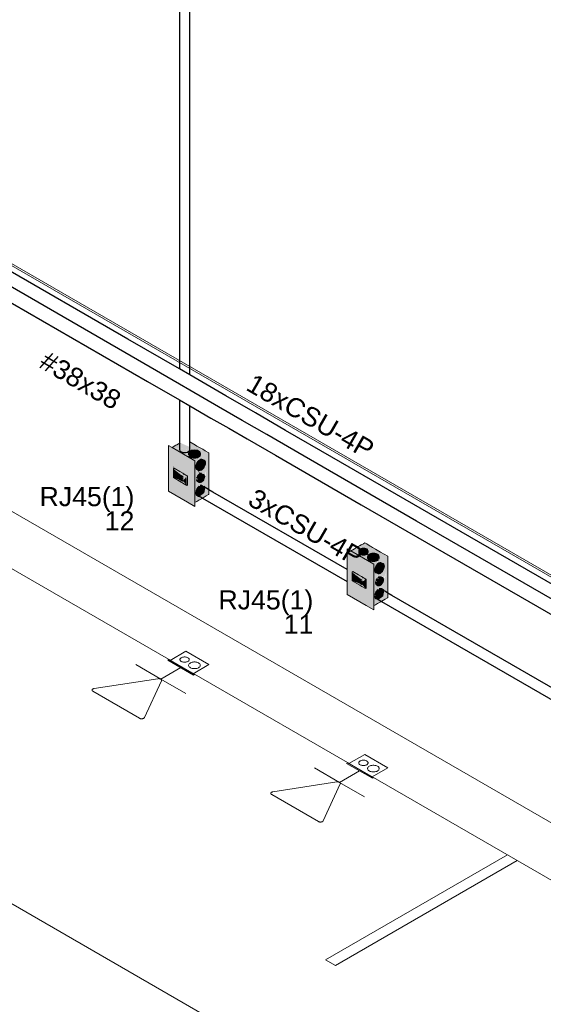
# Model space of a CAD drawing. Header units: millimetres. Extents: x 4476663 to 4477054, y -30323851 to -30323414.
# Tile 65 of 256: x 4476973.98 to 4476979.47, y -30323829.63 to -30323819.31. Entities that reach past the tile are written whole.
import ezdxf

# ---------------------------------------------------------------- set-up
doc = ezdxf.new("R2010")
doc.units = ezdxf.units.MM
doc.linetypes.add('NULL', pattern=[0])
for name, color, linetype, lineweight in [('CE-Caixa', 9, 'Continuous', 18), ('CE-Condutos (Baixa)', 6, 'Continuous', 25), ('CE-Condutos (Teto)', 1, 'Continuous', 25), ('CE-PT Dados', 7, 'Continuous', 5), ('CE-Textos conduto', 7, 'Continuous', 9), ('CE-Textos fios', 7, 'Continuous', 9), ('DI-Elementos externos em vista', 9, 'Continuous', 5), ('IFC-Caixa de passagem-Contorno', 44, 'Continuous', 5), ('IFC-Parede padrão-Contorno', 44, 'Continuous', 5), ('IFC-Parede-Contorno', 42, 'Continuous', 5), ('Textos', 7, 'Continuous', 9)]:
    doc.layers.add(name, color=color, linetype=linetype, lineweight=lineweight)
doc.styles.add('ARIAL', font='arial.ttf')

msp = doc.modelspace()

# ---------------------------------------------------------------- hatches: boundary and pattern name
at = {"layer": 'CE-Caixa', "linetype": 'Continuous'}
for points in [[(4476975.54, -30323824.253), (4476975.54, -30323823.801), (4476975.816, -30323823.934), (4476975.538, -30323823.774)], [(4476975.816, -30323824.414), (4476975.816, -30323823.934), (4476975.54, -30323823.801), (4476975.793, -30323823.947), (4476975.793, -30323824.399), (4476975.739, -30323824.197), (4476975.728, -30323824.191), (4476975.54, -30323824.253), (4476975.538, -30323823.774), (4476975.538, -30323824.254), (4476975.737, -30323824.369)], [(4476975.762, -30323823.736), (4476975.762, -30323823.79), (4476975.617, -30323823.772), (4476975.576, -30323823.796), (4476975.589, -30323823.803), (4476975.762, -30323823.812), (4476975.762, -30323823.814), (4476975.589, -30323823.804), (4476975.762, -30323823.815), (4476975.765, -30323823.816), (4476975.59, -30323823.804), (4476975.604, -30323823.812), (4476975.653, -30323823.818), (4476975.749, -30323823.825), (4476975.762, -30323823.817), (4476975.762, -30323823.822), (4476975.749, -30323823.825), (4476975.653, -30323823.818), (4476975.606, -30323823.813), (4476975.717, -30323823.877), (4476975.694, -30323823.887), (4476975.727, -30323823.883), (4476975.715, -30323823.899), (4476975.734, -30323823.887), (4476975.813, -30323823.933), (4476975.799, -30323823.947), (4476975.963, -30323823.852), (4476975.869, -30323823.842), (4476975.873, -30323823.859), (4476975.75, -30323823.868), (4476975.872, -30323823.854), (4476975.75, -30323823.856), (4476975.75, -30323823.851), (4476975.769, -30323823.831), (4476975.867, -30323823.84), (4476975.774, -30323823.829), (4476975.781, -30323823.825), (4476975.828, -30323823.819), (4476975.867, -30323823.842), (4476975.963, -30323823.852)], [(4476975.617, -30323823.772), (4476975.762, -30323823.79), (4476975.662, -30323823.746)], [(4476975.59, -30323824.009), (4476975.59, -30323823.987), (4476975.597, -30323824.013), (4476975.737, -30323824.094), (4476975.737, -30323824.188), (4476975.742, -30323824.208), (4476975.742, -30323824.08), (4476975.793, -30323823.947), (4476975.54, -30323823.801), (4476975.54, -30323824.253), (4476975.59, -30323824.043), (4476975.59, -30323824.009), (4476975.558, -30323823.991)], [(4476975.647, -30323823.807), (4476975.762, -30323823.814), (4476975.792, -30323823.813), (4476975.647, -30323823.806)], [(4476975.648, -30323823.808), (4476975.762, -30323823.816), (4476975.787, -30323823.817)], [(4476975.842, -30323823.825), (4476975.811, -30323823.821), (4476975.781, -30323823.825), (4476975.758, -30323823.838), (4476975.75, -30323823.856), (4476975.752, -30323823.882), (4476975.768, -30323823.898), (4476975.796, -30323823.907), (4476975.827, -30323823.907), (4476975.855, -30323823.898), (4476975.871, -30323823.882), (4476975.873, -30323823.856), (4476975.864, -30323823.838)], [(4476975.963, -30323824.018), (4476975.948, -30323824.058), (4476975.942, -30323824.082), (4476975.936, -30323824.092), (4476975.936, -30323824.102), (4476975.948, -30323824.058), (4476975.963, -30323824.018), (4476975.963, -30323823.852), (4476975.798, -30323823.947), (4476975.843, -30323824.038), (4476975.861, -30323824.072), (4476975.896, -30323824.148), (4476975.902, -30323824.142), (4476975.864, -30323824.071), (4476975.885, -30323824.065), (4476975.856, -30323824.056), (4476975.849, -30323824.042), (4476975.885, -30323824.063), (4476975.864, -30323824.071), (4476975.902, -30323824.142), (4476975.903, -30323824.073), (4476975.912, -30323824.079), (4476975.904, -30323824.054), (4476975.866, -30323823.977), (4476975.9, -30323823.952), (4476975.905, -30323823.993), (4476975.866, -30323823.977), (4476975.904, -30323824.054), (4476975.91, -30323824.072), (4476975.903, -30323824.073), (4476975.902, -30323824.142), (4476975.918, -30323824.095), (4476975.928, -30323824.003), (4476975.924, -30323824.077), (4476975.936, -30323824.04), (4476975.92, -30323824.114), (4476975.896, -30323824.148), (4476975.963, -30323824.286)], [(4476975.59, -30323824.041), (4476975.597, -30323824.013), (4476975.59, -30323823.987)], [(4476975.793, -30323824.399), (4476975.793, -30323823.947), (4476975.742, -30323824.08), (4476975.742, -30323824.208)], [(4476975.897, -30323824.186), (4476975.867, -30323824.088), (4476975.798, -30323823.947), (4476975.803, -30323824.099), (4476975.809, -30323824.148), (4476975.853, -30323824.178), (4476975.862, -30323824.192), (4476975.869, -30323824.19), (4476975.809, -30323824.148), (4476975.815, -30323824.197), (4476975.798, -30323824.198), (4476975.815, -30323824.234), (4476975.815, -30323824.247), (4476975.798, -30323824.265), (4476975.798, -30323824.381), (4476975.815, -30323824.353), (4476975.813, -30323824.373), (4476975.934, -30323824.303), (4476975.828, -30323824.232), (4476975.862, -30323824.31), (4476975.828, -30323824.233), (4476975.828, -30323824.232), (4476975.934, -30323824.303), (4476975.963, -30323824.286), (4476975.867, -30323824.088), (4476975.896, -30323824.183), (4476975.916, -30323824.198)], [(4476975.895, -30323824.024), (4476975.914, -30323824), (4476975.925, -30323823.971), (4476975.925, -30323823.945), (4476975.914, -30323823.929), (4476975.889, -30323823.918), (4476975.868, -30323823.923), (4476975.846, -30323823.943), (4476975.83, -30323823.97), (4476975.824, -30323823.998), (4476975.83, -30323824.02), (4476975.853, -30323824.036), (4476975.872, -30323824.037)], [(4476975.54, -30323824.253), (4476975.728, -30323824.191), (4476975.59, -30323824.111), (4476975.59, -30323824.043)], [(4476975.59, -30323824.017), (4476975.615, -30323824.024), (4476975.597, -30323824.013)], [(4476975.59, -30323824.017), (4476975.593, -30323824.021), (4476975.69, -30323824.099), (4476975.69, -30323824.145), (4476975.727, -30323824.101), (4476975.73, -30323824.192), (4476975.737, -30323824.188), (4476975.737, -30323824.094), (4476975.615, -30323824.024)], [(4476975.626, -30323824.11), (4476975.626, -30323824.06), (4476975.59, -30323824.017), (4476975.59, -30323824.111)], [(4476975.593, -30323824.021), (4476975.63, -30323824.064), (4476975.69, -30323824.099)], [(4476975.647, -30323824.074), (4476975.633, -30323824.078), (4476975.674, -30323824.102), (4476975.677, -30323824.109), (4476975.69, -30323824.099), (4476975.633, -30323824.066), (4476975.626, -30323824.066), (4476975.633, -30323824.093)], [(4476975.633, -30323824.108), (4476975.659, -30323824.093), (4476975.641, -30323824.082), (4476975.633, -30323824.093), (4476975.626, -30323824.066), (4476975.626, -30323824.112), (4476975.687, -30323824.147), (4476975.674, -30323824.132)], [(4476975.633, -30323824.108), (4476975.674, -30323824.104), (4476975.659, -30323824.093)], [(4476975.687, -30323824.147), (4476975.69, -30323824.145), (4476975.69, -30323824.102), (4476975.68, -30323824.116)], [(4476975.709, -30323824.088), (4476975.69, -30323824.069), (4476975.69, -30323824.077)], [(4476975.727, -30323824.101), (4476975.69, -30323824.145), (4476975.73, -30323824.192)], [(4476975.908, -30323824.133), (4476975.917, -30323824.11), (4476975.917, -30323824.089), (4476975.908, -30323824.076), (4476975.885, -30323824.065), (4476975.876, -30323824.066), (4476975.859, -30323824.076), (4476975.843, -30323824.095), (4476975.834, -30323824.118), (4476975.85, -30323824.127), (4476975.833, -30323824.129), (4476975.838, -30323824.147), (4476975.859, -30323824.161), (4476975.874, -30323824.162), (4476975.892, -30323824.152)], [(4476975.856, -30323824.056), (4476975.885, -30323824.063), (4476975.849, -30323824.042)], [(4476975.623, -30323824.11), (4476975.59, -30323824.111), (4476975.673, -30323824.139)], [(4476975.68, -30323824.147), (4476975.673, -30323824.139), (4476975.59, -30323824.111), (4476975.73, -30323824.192), (4476975.697, -30323824.153)], [(4476975.674, -30323824.104), (4476975.633, -30323824.108), (4476975.667, -30323824.128), (4476975.68, -30323824.121)], [(4476975.674, -30323824.132), (4476975.687, -30323824.147), (4476975.68, -30323824.124)], [(4476975.68, -30323824.143), (4476975.697, -30323824.153), (4476975.69, -30323824.145)], [(4476975.737, -30323824.188), (4476975.728, -30323824.191), (4476975.739, -30323824.197)], [(4476975.862, -30323824.31), (4476975.914, -30323824.272), (4476975.925, -30323824.217), (4476975.914, -30323824.201), (4476975.889, -30323824.19), (4476975.888, -30323824.193), (4476975.859, -30323824.201), (4476975.837, -30323824.228), (4476975.826, -30323824.257), (4476975.826, -30323824.27), (4476975.832, -30323824.286), (4476975.826, -30323824.282), (4476975.837, -30323824.298)], [(4476977.43, -30323824.889), (4476977.66, -30323824.915), (4476977.657, -30323824.911), (4476977.69, -30323824.914), (4476977.697, -30323824.919), (4476977.837, -30323824.934), (4476977.637, -30323824.866), (4476977.636, -30323824.867), (4476977.551, -30323824.856), (4476977.63, -30323824.877), (4476977.63, -30323824.88), (4476977.536, -30323824.868), (4476977.547, -30323824.858), (4476977.61, -30323824.855), (4476977.557, -30323824.853), (4476977.56, -30323824.848), (4476977.606, -30323824.853), (4476977.597, -30323824.843), (4476977.62, -30323824.86), (4476977.837, -30323824.934), (4476977.594, -30323824.794)], [(4476977.414, -30323825.076), (4476977.414, -30323824.883), (4476977.689, -30323825.016), (4476977.412, -30323824.856)], [(4476977.412, -30323825.336), (4476977.689, -30323825.496), (4476977.689, -30323825.016), (4476977.414, -30323824.883), (4476977.667, -30323825.029), (4476977.667, -30323825.481), (4476977.613, -30323825.279), (4476977.602, -30323825.272), (4476977.414, -30323825.335), (4476977.464, -30323825.124), (4476977.464, -30323825.104), (4476977.47, -30323825.095), (4476977.61, -30323825.176), (4476977.61, -30323825.269), (4476977.667, -30323825.481), (4476977.667, -30323825.029), (4476977.414, -30323824.883), (4476977.414, -30323825.062), (4476977.412, -30323824.856)], [(4476977.433, -30323824.89), (4476977.527, -30323824.927), (4476977.532, -30323824.927), (4476977.544, -30323824.947), (4476977.56, -30323824.94), (4476977.592, -30323824.983), (4476977.672, -30323825.029), (4476977.73, -30323824.996), (4476977.718, -30323824.958), (4476977.667, -30323824.968), (4476977.627, -30323824.95), (4476977.639, -30323824.939), (4476977.718, -30323824.958), (4476977.73, -30323824.996), (4476977.837, -30323824.934)], [(4476977.568, -30323824.851), (4476977.557, -30323824.853), (4476977.539, -30323824.864), (4476977.532, -30323824.878), (4476977.534, -30323824.902), (4476977.547, -30323824.915), (4476977.568, -30323824.922), (4476977.594, -30323824.922), (4476977.616, -30323824.915), (4476977.628, -30323824.902), (4476977.628, -30323824.871), (4476977.616, -30323824.858), (4476977.594, -30323824.851)], [(4476977.716, -30323824.907), (4476977.701, -30323824.904), (4476977.669, -30323824.904), (4476977.642, -30323824.913), (4476977.626, -30323824.929), (4476977.624, -30323824.955), (4476977.632, -30323824.972), (4476977.654, -30323824.985), (4476977.685, -30323824.99), (4476977.716, -30323824.985), (4476977.738, -30323824.972), (4476977.738, -30323824.956), (4476977.744, -30323824.964), (4476977.746, -30323824.938), (4476977.738, -30323824.92)], [(4476977.837, -30323825.1), (4476977.822, -30323825.14), (4476977.816, -30323825.164), (4476977.81, -30323825.174), (4476977.81, -30323825.184), (4476977.822, -30323825.14), (4476977.837, -30323825.1), (4476977.837, -30323824.934), (4476977.672, -30323825.029), (4476977.716, -30323825.12), (4476977.735, -30323825.154), (4476977.77, -30323825.23), (4476977.775, -30323825.223), (4476977.738, -30323825.153), (4476977.759, -30323825.146), (4476977.774, -30323825.151), (4476977.777, -30323825.145), (4476977.74, -30323825.058), (4476977.774, -30323825.033), (4476977.779, -30323825.075), (4476977.74, -30323825.058), (4476977.774, -30323825.137), (4476977.786, -30323825.16), (4476977.759, -30323825.147), (4476977.738, -30323825.153), (4476977.776, -30323825.224), (4476977.787, -30323825.163), (4476977.792, -30323825.173), (4476977.797, -30323825.127), (4476977.798, -30323825.159), (4476977.82, -30323825.093), (4476977.814, -30323825.12), (4476977.807, -30323825.161), (4476977.79, -30323825.163), (4476977.788, -30323825.205), (4476977.77, -30323825.23), (4476977.837, -30323825.368)], [(4476977.719, -30323825.153), (4476977.677, -30323825.181), (4476977.689, -30323825.279), (4476977.672, -30323825.28), (4476977.689, -30323825.315), (4476977.689, -30323825.329), (4476977.672, -30323825.346), (4476977.672, -30323825.463), (4476977.689, -30323825.435), (4476977.687, -30323825.455), (4476977.837, -30323825.368), (4476977.672, -30323825.029), (4476977.677, -30323825.181), (4476977.719, -30323825.153), (4476977.764, -30323825.25), (4476977.771, -30323825.268)], [(4476977.768, -30323825.106), (4476977.788, -30323825.082), (4476977.799, -30323825.053), (4476977.799, -30323825.027), (4476977.788, -30323825.011), (4476977.763, -30323824.999), (4476977.741, -30323825.005), (4476977.72, -30323825.024), (4476977.704, -30323825.052), (4476977.698, -30323825.08), (4476977.704, -30323825.102), (4476977.727, -30323825.117), (4476977.746, -30323825.119)], [(4476977.602, -30323825.272), (4476977.464, -30323825.193), (4476977.464, -30323825.124), (4476977.414, -30323825.335)], [(4476977.464, -30323825.099), (4476977.489, -30323825.106), (4476977.47, -30323825.095)], [(4476977.464, -30323825.099), (4476977.472, -30323825.109), (4476977.564, -30323825.181), (4476977.564, -30323825.196), (4476977.606, -30323825.173), (4476977.489, -30323825.106)], [(4476977.5, -30323825.184), (4476977.5, -30323825.144), (4476977.472, -30323825.109), (4476977.464, -30323825.104)], [(4476977.5, -30323825.192), (4476977.5, -30323825.184), (4476977.464, -30323825.104), (4476977.464, -30323825.193)], [(4476977.472, -30323825.109), (4476977.503, -30323825.146), (4476977.564, -30323825.181)], [(4476977.497, -30323825.192), (4476977.464, -30323825.193), (4476977.547, -30323825.221)], [(4476977.553, -30323825.229), (4476977.547, -30323825.221), (4476977.464, -30323825.193), (4476977.604, -30323825.273), (4476977.571, -30323825.235)], [(4476977.52, -30323825.156), (4476977.507, -30323825.16), (4476977.548, -30323825.183), (4476977.551, -30323825.191), (4476977.564, -30323825.181), (4476977.507, -30323825.148), (4476977.5, -30323825.148), (4476977.507, -30323825.175)], [(4476977.507, -30323825.19), (4476977.533, -30323825.175), (4476977.514, -30323825.164), (4476977.507, -30323825.175), (4476977.5, -30323825.148), (4476977.5, -30323825.194), (4476977.56, -30323825.229), (4476977.548, -30323825.213)], [(4476977.507, -30323825.19), (4476977.548, -30323825.186), (4476977.533, -30323825.175)], [(4476977.548, -30323825.186), (4476977.507, -30323825.19), (4476977.541, -30323825.21), (4476977.551, -30323825.204)], [(4476977.548, -30323825.213), (4476977.56, -30323825.229), (4476977.553, -30323825.206)], [(4476977.56, -30323825.229), (4476977.564, -30323825.227), (4476977.564, -30323825.184), (4476977.553, -30323825.198)], [(4476977.553, -30323825.225), (4476977.571, -30323825.235), (4476977.564, -30323825.227)], [(4476977.564, -30323825.162), (4476977.58, -30323825.171), (4476977.567, -30323825.16)], [(4476977.564, -30323825.2), (4476977.564, -30323825.227), (4476977.601, -30323825.183), (4476977.604, -30323825.273), (4476977.61, -30323825.269), (4476977.61, -30323825.176)], [(4476977.601, -30323825.183), (4476977.564, -30323825.227), (4476977.604, -30323825.273)], [(4476977.782, -30323825.214), (4476977.791, -30323825.191), (4476977.791, -30323825.171), (4476977.782, -30323825.158), (4476977.75, -30323825.147), (4476977.732, -30323825.158), (4476977.748, -30323825.167), (4476977.724, -30323825.166), (4476977.711, -30323825.188), (4476977.727, -30323825.198), (4476977.708, -30323825.2), (4476977.707, -30323825.211), (4476977.711, -30323825.228), (4476977.733, -30323825.243), (4476977.748, -30323825.244), (4476977.766, -30323825.234)], [(4476977.61, -30323825.269), (4476977.602, -30323825.272), (4476977.613, -30323825.279)], [(4476977.735, -30323825.392), (4476977.788, -30323825.354), (4476977.799, -30323825.299), (4476977.795, -30323825.29), (4476977.772, -30323825.274), (4476977.761, -30323825.275), (4476977.733, -30323825.283), (4476977.711, -30323825.309), (4476977.699, -30323825.338), (4476977.715, -30323825.347), (4476977.699, -30323825.352), (4476977.706, -30323825.368), (4476977.699, -30323825.364), (4476977.711, -30323825.38)]]:
    msp.add_hatch(color=163, dxfattribs=at).paths.add_polyline_path(points)

# ---------------------------------------------------------------- linework, layer by layer
at = {"layer": 'CE-Caixa'}
for p, q in [((4476975.576, -30323823.796), (4476975.538, -30323823.774)), ((4476975.538, -30323823.774), (4476975.538, -30323824.254)), ((4476975.617, -30323823.772), (4476975.576, -30323823.796)), ((4476975.628, -30323823.766), (4476975.617, -30323823.772)), ((4476975.662, -30323823.746), (4476975.628, -30323823.766)), ((4476975.803, -30323823.76), (4476975.762, -30323823.736)), ((4476975.812, -30323823.765), (4476975.803, -30323823.76)), ((4476975.837, -30323823.78), (4476975.812, -30323823.765)), ((4476975.857, -30323823.792), (4476975.837, -30323823.78)), ((4476975.858, -30323823.792), (4476975.857, -30323823.792)), ((4476975.877, -30323823.803), (4476975.858, -30323823.792)), ((4476975.816, -30323823.934), (4476975.576, -30323823.796)), ((4476975.752, -30323823.847), (4476975.75, -30323823.856)), ((4476975.75, -30323823.856), (4476975.75, -30323823.873)), ((4476975.758, -30323823.838), (4476975.752, -30323823.847)), ((4476975.752, -30323823.882), (4476975.758, -30323823.891)), ((4476975.768, -30323823.831), (4476975.758, -30323823.838)), ((4476975.758, -30323823.891), (4476975.768, -30323823.898)), ((4476975.781, -30323823.825), (4476975.768, -30323823.831)), ((4476975.796, -30323823.822), (4476975.781, -30323823.825)), ((4476975.811, -30323823.821), (4476975.796, -30323823.822)), ((4476975.827, -30323823.822), (4476975.811, -30323823.821)), ((4476975.842, -30323823.825), (4476975.827, -30323823.822)), ((4476975.855, -30323823.831), (4476975.842, -30323823.825)), ((4476975.864, -30323823.838), (4476975.855, -30323823.831)), ((4476975.855, -30323823.898), (4476975.864, -30323823.891)), ((4476975.871, -30323823.847), (4476975.864, -30323823.838)), ((4476975.864, -30323823.891), (4476975.871, -30323823.882)), ((4476975.873, -30323823.856), (4476975.871, -30323823.847)), ((4476975.871, -30323823.882), (4476975.873, -30323823.873)), ((4476975.873, -30323823.873), (4476975.873, -30323823.856)), ((4476975.897, -30323823.814), (4476975.877, -30323823.803)), ((4476975.923, -30323823.829), (4476975.897, -30323823.814)), ((4476975.963, -30323823.852), (4476975.923, -30323823.829)), ((4476975.963, -30323823.954), (4476975.963, -30323823.852)), ((4476975.768, -30323823.898), (4476975.781, -30323823.904)), ((4476975.781, -30323823.904), (4476975.796, -30323823.907)), ((4476975.796, -30323823.907), (4476975.811, -30323823.908)), ((4476975.811, -30323823.908), (4476975.827, -30323823.907)), ((4476975.816, -30323824.371), (4476975.816, -30323823.934)), ((4476975.826, -30323823.985), (4476975.824, -30323823.998)), ((4476975.824, -30323823.998), (4476975.826, -30323824.01)), ((4476975.83, -30323823.97), (4476975.826, -30323823.985)), ((4476975.827, -30323823.907), (4476975.842, -30323823.904)), ((4476975.837, -30323823.956), (4476975.83, -30323823.97)), ((4476975.846, -30323823.943), (4476975.837, -30323823.956)), ((4476975.842, -30323823.904), (4476975.855, -30323823.898)), ((4476975.856, -30323823.931), (4476975.846, -30323823.943)), ((4476975.868, -30323823.923), (4476975.856, -30323823.931)), ((4476975.879, -30323823.919), (4476975.868, -30323823.923)), ((4476975.889, -30323823.918), (4476975.879, -30323823.919)), ((4476975.898, -30323823.92), (4476975.889, -30323823.918)), ((4476975.914, -30323823.929), (4476975.898, -30323823.92)), ((4476975.905, -30323824.013), (4476975.914, -30323824)), ((4476975.921, -30323823.936), (4476975.914, -30323823.929)), ((4476975.914, -30323824), (4476975.921, -30323823.986)), ((4476975.925, -30323823.945), (4476975.921, -30323823.936)), ((4476975.921, -30323823.986), (4476975.925, -30323823.971)), ((4476975.927, -30323823.958), (4476975.925, -30323823.945)), ((4476975.925, -30323823.971), (4476975.927, -30323823.958)), ((4476975.963, -30323824.018), (4476975.963, -30323823.954)), ((4476975.597, -30323824.013), (4476975.59, -30323824.017)), ((4476975.59, -30323824.017), (4476975.59, -30323824.041)), ((4476975.59, -30323824.041), (4476975.59, -30323824.111)), ((4476975.597, -30323824.013), (4476975.657, -30323824.048)), ((4476975.63, -30323824.064), (4476975.626, -30323824.066)), ((4476975.626, -30323824.066), (4476975.626, -30323824.074)), ((4476975.626, -30323824.074), (4476975.626, -30323824.112)), ((4476975.63, -30323824.064), (4476975.69, -30323824.099)), ((4476975.633, -30323824.078), (4476975.674, -30323824.102)), ((4476975.657, -30323824.048), (4476975.688, -30323824.066)), ((4476975.674, -30323824.102), (4476975.674, -30323824.109)), ((4476975.688, -30323824.066), (4476975.731, -30323824.091)), ((4476975.69, -30323824.099), (4476975.69, -30323824.115)), ((4476975.731, -30323824.091), (4476975.734, -30323824.093)), ((4476975.734, -30323824.093), (4476975.737, -30323824.094)), ((4476975.737, -30323824.094), (4476975.737, -30323824.118)), ((4476975.826, -30323824.01), (4476975.83, -30323824.02)), ((4476975.83, -30323824.02), (4476975.837, -30323824.026)), ((4476975.837, -30323824.026), (4476975.853, -30323824.036)), ((4476975.843, -30323824.095), (4476975.838, -30323824.107)), ((4476975.85, -30323824.085), (4476975.843, -30323824.095)), ((4476975.859, -30323824.076), (4476975.85, -30323824.085)), ((4476975.853, -30323824.036), (4476975.862, -30323824.038)), ((4476975.868, -30323824.069), (4476975.859, -30323824.076)), ((4476975.862, -30323824.038), (4476975.872, -30323824.037)), ((4476975.876, -30323824.066), (4476975.868, -30323824.069)), ((4476975.872, -30323824.037), (4476975.883, -30323824.033)), ((4476975.885, -30323824.065), (4476975.876, -30323824.066)), ((4476975.883, -30323824.033), (4476975.895, -30323824.024)), ((4476975.895, -30323824.024), (4476975.905, -30323824.013)), ((4476975.913, -30323824.081), (4476975.908, -30323824.076)), ((4476975.917, -30323824.089), (4476975.913, -30323824.081)), ((4476975.918, -30323824.099), (4476975.917, -30323824.089)), ((4476975.917, -30323824.11), (4476975.918, -30323824.099)), ((4476975.963, -30323824.029), (4476975.963, -30323824.018)), ((4476975.963, -30323824.052), (4476975.963, -30323824.029)), ((4476975.963, -30323824.057), (4476975.963, -30323824.052)), ((4476975.963, -30323824.078), (4476975.963, -30323824.057)), ((4476975.963, -30323824.089), (4476975.963, -30323824.078)), ((4476975.963, -30323824.108), (4476975.963, -30323824.089)), ((4476975.59, -30323824.111), (4476975.67, -30323824.157)), ((4476975.626, -30323824.112), (4476975.68, -30323824.143)), ((4476975.67, -30323824.157), (4476975.68, -30323824.163)), ((4476975.674, -30323824.109), (4476975.677, -30323824.111)), ((4476975.677, -30323824.122), (4476975.674, -30323824.124)), ((4476975.674, -30323824.124), (4476975.674, -30323824.132)), ((4476975.677, -30323824.111), (4476975.677, -30323824.114)), ((4476975.677, -30323824.114), (4476975.68, -30323824.116)), ((4476975.68, -30323824.121), (4476975.677, -30323824.122)), ((4476975.68, -30323824.121), (4476975.677, -30323824.122)), ((4476975.677, -30323824.122), (4476975.677, -30323824.126)), ((4476975.68, -30323824.116), (4476975.68, -30323824.12)), ((4476975.68, -30323824.12), (4476975.68, -30323824.121)), ((4476975.68, -30323824.121), (4476975.68, -30323824.124)), ((4476975.68, -30323824.143), (4476975.687, -30323824.147)), ((4476975.68, -30323824.163), (4476975.69, -30323824.169)), ((4476975.687, -30323824.147), (4476975.69, -30323824.145)), ((4476975.69, -30323824.115), (4476975.69, -30323824.118)), ((4476975.69, -30323824.115), (4476975.69, -30323824.115)), ((4476975.69, -30323824.118), (4476975.69, -30323824.122)), ((4476975.69, -30323824.122), (4476975.69, -30323824.145)), ((4476975.69, -30323824.169), (4476975.73, -30323824.192)), ((4476975.73, -30323824.192), (4476975.737, -30323824.188)), ((4476975.737, -30323824.118), (4476975.737, -30323824.188)), ((4476975.833, -30323824.129), (4476975.834, -30323824.139)), ((4476975.838, -30323824.107), (4476975.834, -30323824.118)), ((4476975.834, -30323824.139), (4476975.838, -30323824.147)), ((4476975.838, -30323824.147), (4476975.843, -30323824.152)), ((4476975.843, -30323824.152), (4476975.859, -30323824.161)), ((4476975.856, -30323824.203), (4476975.846, -30323824.215)), ((4476975.859, -30323824.201), (4476975.856, -30323824.203)), ((4476975.859, -30323824.161), (4476975.866, -30323824.163)), ((4476975.866, -30323824.163), (4476975.874, -30323824.162)), ((4476975.874, -30323824.162), (4476975.883, -30323824.159)), ((4476975.889, -30323824.19), (4476975.879, -30323824.191)), ((4476975.883, -30323824.159), (4476975.892, -30323824.152)), ((4476975.892, -30323824.152), (4476975.901, -30323824.143)), ((4476975.901, -30323824.143), (4476975.908, -30323824.133)), ((4476975.908, -30323824.133), (4476975.913, -30323824.121)), ((4476975.913, -30323824.121), (4476975.917, -30323824.11)), ((4476975.921, -30323824.208), (4476975.914, -30323824.201)), ((4476975.963, -30323824.127), (4476975.963, -30323824.108)), ((4476975.963, -30323824.191), (4476975.963, -30323824.127)), ((4476975.963, -30323824.286), (4476975.963, -30323824.191)), ((4476975.538, -30323824.254), (4476975.737, -30323824.369)), ((4476975.83, -30323824.242), (4476975.826, -30323824.257)), ((4476975.826, -30323824.282), (4476975.83, -30323824.292)), ((4476975.837, -30323824.228), (4476975.83, -30323824.242)), ((4476975.83, -30323824.292), (4476975.837, -30323824.298)), ((4476975.846, -30323824.215), (4476975.837, -30323824.228)), ((4476975.837, -30323824.298), (4476975.853, -30323824.308)), ((4476975.853, -30323824.308), (4476975.862, -30323824.31)), ((4476975.862, -30323824.31), (4476975.869, -30323824.31)), ((4476975.901, -30323824.322), (4476975.934, -30323824.303)), ((4476975.924, -30323824.216), (4476975.921, -30323824.208)), ((4476975.934, -30323824.303), (4476975.958, -30323824.289)), ((4476975.958, -30323824.289), (4476975.963, -30323824.286)), ((4476975.737, -30323824.369), (4476975.816, -30323824.414)), ((4476975.813, -30323824.373), (4476975.835, -30323824.36)), ((4476975.816, -30323824.414), (4476975.816, -30323824.371)), ((4476975.835, -30323824.36), (4476975.856, -30323824.348)), ((4476975.856, -30323824.348), (4476975.877, -30323824.336)), ((4476975.877, -30323824.336), (4476975.89, -30323824.329)), ((4476975.89, -30323824.329), (4476975.901, -30323824.322)), ((4476977.541, -30323824.825), (4476977.525, -30323824.834)), ((4476977.559, -30323824.815), (4476977.541, -30323824.825)), ((4476977.58, -30323824.803), (4476977.559, -30323824.815)), ((4476977.585, -30323824.8), (4476977.58, -30323824.803)), ((4476977.594, -30323824.794), (4476977.585, -30323824.8)), ((4476977.615, -30323824.806), (4476977.594, -30323824.794)), ((4476977.63, -30323824.815), (4476977.615, -30323824.806)), ((4476977.636, -30323824.818), (4476977.63, -30323824.815)), ((4476977.646, -30323824.824), (4476977.636, -30323824.818)), ((4476977.656, -30323824.83), (4476977.646, -30323824.824)), ((4476977.45, -30323824.878), (4476977.412, -30323824.856)), ((4476977.412, -30323824.856), (4476977.412, -30323825.075)), ((4476977.446, -30323824.88), (4476977.43, -30323824.889)), ((4476977.486, -30323824.857), (4476977.446, -30323824.88)), ((4476977.689, -30323825.016), (4476977.45, -30323824.878)), ((4476977.508, -30323824.844), (4476977.486, -30323824.857)), ((4476977.525, -30323824.834), (4476977.508, -30323824.844)), ((4476977.534, -30323824.871), (4476977.532, -30323824.878)), ((4476977.532, -30323824.878), (4476977.532, -30323824.895)), ((4476977.532, -30323824.895), (4476977.534, -30323824.902)), ((4476977.539, -30323824.864), (4476977.534, -30323824.871)), ((4476977.534, -30323824.902), (4476977.539, -30323824.909)), ((4476977.547, -30323824.858), (4476977.539, -30323824.864)), ((4476977.539, -30323824.909), (4476977.547, -30323824.915)), ((4476977.557, -30323824.853), (4476977.547, -30323824.858)), ((4476977.547, -30323824.915), (4476977.557, -30323824.919)), ((4476977.568, -30323824.851), (4476977.557, -30323824.853)), ((4476977.557, -30323824.919), (4476977.568, -30323824.922)), ((4476977.581, -30323824.85), (4476977.568, -30323824.851)), ((4476977.568, -30323824.922), (4476977.581, -30323824.923)), ((4476977.594, -30323824.851), (4476977.581, -30323824.85)), ((4476977.581, -30323824.923), (4476977.594, -30323824.922)), ((4476977.606, -30323824.853), (4476977.594, -30323824.851)), ((4476977.594, -30323824.922), (4476977.606, -30323824.919)), ((4476977.616, -30323824.858), (4476977.606, -30323824.853)), ((4476977.606, -30323824.919), (4476977.616, -30323824.915)), ((4476977.624, -30323824.864), (4476977.616, -30323824.858)), ((4476977.616, -30323824.915), (4476977.624, -30323824.909)), ((4476977.628, -30323824.871), (4476977.624, -30323824.864)), ((4476977.624, -30323824.909), (4476977.628, -30323824.902)), ((4476977.632, -30323824.92), (4476977.626, -30323824.929)), ((4476977.63, -30323824.878), (4476977.628, -30323824.871)), ((4476977.628, -30323824.902), (4476977.63, -30323824.895)), ((4476977.63, -30323824.895), (4476977.63, -30323824.878)), ((4476977.642, -30323824.913), (4476977.632, -30323824.92)), ((4476977.654, -30323824.907), (4476977.642, -30323824.913)), ((4476977.669, -30323824.904), (4476977.654, -30323824.907)), ((4476977.677, -30323824.842), (4476977.656, -30323824.83)), ((4476977.685, -30323824.903), (4476977.669, -30323824.904)), ((4476977.707, -30323824.859), (4476977.677, -30323824.842)), ((4476977.701, -30323824.904), (4476977.685, -30323824.903)), ((4476977.716, -30323824.907), (4476977.701, -30323824.904)), ((4476977.761, -30323824.891), (4476977.707, -30323824.859)), ((4476977.728, -30323824.913), (4476977.716, -30323824.907)), ((4476977.738, -30323824.92), (4476977.728, -30323824.913)), ((4476977.744, -30323824.929), (4476977.738, -30323824.92)), ((4476977.837, -30323824.934), (4476977.761, -30323824.891)), ((4476977.626, -30323824.929), (4476977.624, -30323824.938)), ((4476977.624, -30323824.938), (4476977.624, -30323824.955)), ((4476977.624, -30323824.955), (4476977.626, -30323824.964)), ((4476977.626, -30323824.964), (4476977.632, -30323824.972)), ((4476977.632, -30323824.972), (4476977.642, -30323824.98)), ((4476977.642, -30323824.98), (4476977.654, -30323824.985)), ((4476977.654, -30323824.985), (4476977.669, -30323824.989)), ((4476977.669, -30323824.989), (4476977.685, -30323824.99)), ((4476977.685, -30323824.99), (4476977.701, -30323824.989)), ((4476977.689, -30323825.453), (4476977.689, -30323825.016)), ((4476977.701, -30323824.989), (4476977.716, -30323824.985)), ((4476977.72, -30323825.024), (4476977.711, -30323825.037)), ((4476977.716, -30323824.985), (4476977.728, -30323824.98)), ((4476977.73, -30323825.013), (4476977.72, -30323825.024)), ((4476977.728, -30323824.98), (4476977.738, -30323824.972)), ((4476977.741, -30323825.005), (4476977.73, -30323825.013)), ((4476977.752, -30323825), (4476977.741, -30323825.005)), ((4476977.746, -30323824.938), (4476977.744, -30323824.929)), ((4476977.744, -30323824.964), (4476977.746, -30323824.955)), ((4476977.746, -30323824.955), (4476977.746, -30323824.938)), ((4476977.763, -30323824.999), (4476977.752, -30323825)), ((4476977.772, -30323825.002), (4476977.763, -30323824.999)), ((4476977.788, -30323825.011), (4476977.772, -30323825.002)), ((4476977.795, -30323825.018), (4476977.788, -30323825.011)), ((4476977.799, -30323825.027), (4476977.795, -30323825.018)), ((4476977.8, -30323825.039), (4476977.799, -30323825.027)), ((4476977.837, -30323825.036), (4476977.837, -30323824.934)), ((4476977.412, -30323825.075), (4476977.412, -30323825.2)), ((4476977.47, -30323825.095), (4476977.464, -30323825.099)), ((4476977.464, -30323825.099), (4476977.464, -30323825.104)), ((4476977.464, -30323825.104), (4476977.464, -30323825.123)), ((4476977.464, -30323825.123), (4476977.464, -30323825.193)), ((4476977.47, -30323825.095), (4476977.531, -30323825.13)), ((4476977.531, -30323825.13), (4476977.562, -30323825.148)), ((4476977.699, -30323825.066), (4476977.698, -30323825.08)), ((4476977.698, -30323825.08), (4476977.699, -30323825.092)), ((4476977.704, -30323825.052), (4476977.699, -30323825.066)), ((4476977.699, -30323825.092), (4476977.704, -30323825.102)), ((4476977.711, -30323825.037), (4476977.704, -30323825.052)), ((4476977.704, -30323825.102), (4476977.711, -30323825.108)), ((4476977.711, -30323825.108), (4476977.727, -30323825.117)), ((4476977.727, -30323825.117), (4476977.735, -30323825.12)), ((4476977.735, -30323825.12), (4476977.746, -30323825.119)), ((4476977.746, -30323825.119), (4476977.757, -30323825.114)), ((4476977.757, -30323825.114), (4476977.768, -30323825.106)), ((4476977.768, -30323825.106), (4476977.779, -30323825.095)), ((4476977.779, -30323825.095), (4476977.788, -30323825.082)), ((4476977.788, -30323825.082), (4476977.795, -30323825.068)), ((4476977.795, -30323825.068), (4476977.799, -30323825.053)), ((4476977.799, -30323825.053), (4476977.8, -30323825.039)), ((4476977.837, -30323825.1), (4476977.837, -30323825.036)), ((4476977.837, -30323825.11), (4476977.837, -30323825.1)), ((4476977.837, -30323825.134), (4476977.837, -30323825.11)), ((4476977.837, -30323825.139), (4476977.837, -30323825.134)), ((4476977.412, -30323825.2), (4476977.412, -30323825.336)), ((4476977.464, -30323825.193), (4476977.543, -30323825.239)), ((4476977.503, -30323825.146), (4476977.5, -30323825.148)), ((4476977.5, -30323825.148), (4476977.5, -30323825.156)), ((4476977.5, -30323825.156), (4476977.5, -30323825.194)), ((4476977.5, -30323825.194), (4476977.553, -30323825.225)), ((4476977.503, -30323825.146), (4476977.564, -30323825.181)), ((4476977.507, -30323825.16), (4476977.548, -30323825.183)), ((4476977.548, -30323825.183), (4476977.548, -30323825.191)), ((4476977.548, -30323825.191), (4476977.551, -30323825.193)), ((4476977.551, -30323825.204), (4476977.548, -30323825.206)), ((4476977.548, -30323825.206), (4476977.548, -30323825.213)), ((4476977.551, -30323825.193), (4476977.551, -30323825.196)), ((4476977.551, -30323825.196), (4476977.553, -30323825.198)), ((4476977.553, -30323825.202), (4476977.551, -30323825.204)), ((4476977.553, -30323825.202), (4476977.551, -30323825.204)), ((4476977.551, -30323825.204), (4476977.551, -30323825.207)), ((4476977.553, -30323825.198), (4476977.553, -30323825.202)), ((4476977.553, -30323825.202), (4476977.553, -30323825.202)), ((4476977.553, -30323825.202), (4476977.553, -30323825.206)), ((4476977.553, -30323825.225), (4476977.56, -30323825.229)), ((4476977.56, -30323825.229), (4476977.564, -30323825.227)), ((4476977.562, -30323825.148), (4476977.605, -30323825.173)), ((4476977.564, -30323825.181), (4476977.564, -30323825.196)), ((4476977.564, -30323825.196), (4476977.564, -30323825.2)), ((4476977.564, -30323825.196), (4476977.564, -30323825.196)), ((4476977.564, -30323825.2), (4476977.564, -30323825.204)), ((4476977.564, -30323825.204), (4476977.564, -30323825.227)), ((4476977.603, -30323825.181), (4476977.599, -30323825.179)), ((4476977.605, -30323825.173), (4476977.608, -30323825.174)), ((4476977.608, -30323825.174), (4476977.61, -30323825.176)), ((4476977.61, -30323825.176), (4476977.61, -30323825.2)), ((4476977.61, -30323825.2), (4476977.61, -30323825.269)), ((4476977.708, -30323825.2), (4476977.707, -30323825.211)), ((4476977.707, -30323825.211), (4476977.708, -30323825.221)), ((4476977.708, -30323825.221), (4476977.711, -30323825.228)), ((4476977.717, -30323825.177), (4476977.711, -30323825.188)), ((4476977.711, -30323825.228), (4476977.717, -30323825.234)), ((4476977.724, -30323825.166), (4476977.717, -30323825.177)), ((4476977.717, -30323825.234), (4476977.733, -30323825.243)), ((4476977.741, -30323825.151), (4476977.732, -30323825.158)), ((4476977.75, -30323825.147), (4476977.741, -30323825.151)), ((4476977.757, -30323825.24), (4476977.766, -30323825.234)), ((4476977.766, -30323825.149), (4476977.759, -30323825.146)), ((4476977.782, -30323825.158), (4476977.766, -30323825.149)), ((4476977.766, -30323825.234), (4476977.774, -30323825.225)), ((4476977.774, -30323825.225), (4476977.782, -30323825.214)), ((4476977.787, -30323825.163), (4476977.782, -30323825.158)), ((4476977.782, -30323825.214), (4476977.787, -30323825.203)), ((4476977.791, -30323825.171), (4476977.787, -30323825.163)), ((4476977.787, -30323825.203), (4476977.791, -30323825.191)), ((4476977.792, -30323825.18), (4476977.791, -30323825.171)), ((4476977.791, -30323825.191), (4476977.792, -30323825.18)), ((4476977.837, -30323825.159), (4476977.837, -30323825.139)), ((4476977.837, -30323825.171), (4476977.837, -30323825.159)), ((4476977.837, -30323825.19), (4476977.837, -30323825.171)), ((4476977.837, -30323825.209), (4476977.837, -30323825.19)), ((4476977.837, -30323825.273), (4476977.837, -30323825.209)), ((4476977.412, -30323825.336), (4476977.61, -30323825.45)), ((4476977.543, -30323825.239), (4476977.553, -30323825.244)), ((4476977.553, -30323825.244), (4476977.564, -30323825.25)), ((4476977.564, -30323825.25), (4476977.604, -30323825.273)), ((4476977.604, -30323825.273), (4476977.61, -30323825.269)), ((4476977.704, -30323825.324), (4476977.699, -30323825.338)), ((4476977.711, -30323825.309), (4476977.704, -30323825.324)), ((4476977.72, -30323825.296), (4476977.711, -30323825.309)), ((4476977.73, -30323825.285), (4476977.72, -30323825.296)), ((4476977.733, -30323825.283), (4476977.73, -30323825.285)), ((4476977.733, -30323825.243), (4476977.74, -30323825.245)), ((4476977.74, -30323825.245), (4476977.748, -30323825.244)), ((4476977.748, -30323825.244), (4476977.757, -30323825.24)), ((4476977.763, -30323825.271), (4476977.752, -30323825.272)), ((4476977.772, -30323825.274), (4476977.763, -30323825.271)), ((4476977.788, -30323825.283), (4476977.772, -30323825.274)), ((4476977.795, -30323825.29), (4476977.788, -30323825.283)), ((4476977.798, -30323825.297), (4476977.795, -30323825.29)), ((4476977.837, -30323825.368), (4476977.837, -30323825.273)), ((4476977.687, -30323825.455), (4476977.709, -30323825.442)), ((4476977.699, -30323825.364), (4476977.704, -30323825.374)), ((4476977.704, -30323825.374), (4476977.711, -30323825.38)), ((4476977.709, -30323825.442), (4476977.729, -30323825.43)), ((4476977.711, -30323825.38), (4476977.727, -30323825.389)), ((4476977.727, -30323825.389), (4476977.735, -30323825.392)), ((4476977.729, -30323825.43), (4476977.751, -30323825.418)), ((4476977.735, -30323825.392), (4476977.743, -30323825.391)), ((4476977.751, -30323825.418), (4476977.763, -30323825.411)), ((4476977.763, -30323825.411), (4476977.774, -30323825.404)), ((4476977.774, -30323825.404), (4476977.808, -30323825.385)), ((4476977.808, -30323825.385), (4476977.832, -30323825.371)), ((4476977.832, -30323825.371), (4476977.837, -30323825.368)), ((4476977.61, -30323825.45), (4476977.689, -30323825.496)), ((4476977.689, -30323825.496), (4476977.689, -30323825.453))]:
    msp.add_line(p, q, dxfattribs=at)
at = {"layer": 'CE-Condutos (Baixa)'}
for p, q in [((4476975.886, -30323824.193), (4476975.871, -30323824.194)), ((4476975.924, -30323824.216), (4476975.886, -30323824.193)), ((4476975.825, -30323824.263), (4476975.826, -30323824.278)), ((4476975.826, -30323824.278), (4476975.834, -30323824.289)), ((4476975.834, -30323824.289), (4476975.869, -30323824.31)), ((4476975.869, -30323824.31), (4476975.881, -30323824.316)), ((4476975.937, -30323824.223), (4476975.924, -30323824.216)), ((4476975.963, -30323824.238), (4476975.937, -30323824.223)), ((4476976.005, -30323824.262), (4476975.963, -30323824.238)), ((4476977.412, -30323825.075), (4476976.005, -30323824.262)), ((4476975.881, -30323824.316), (4476975.896, -30323824.325)), ((4476975.896, -30323824.325), (4476977.412, -30323825.2)), ((4476977.76, -30323825.275), (4476977.745, -30323825.276)), ((4476977.811, -30323825.305), (4476977.76, -30323825.275)), ((4476977.837, -30323825.32), (4476977.811, -30323825.305)), ((4476977.879, -30323825.344), (4476977.837, -30323825.32)), ((4476977.699, -30323825.345), (4476977.7, -30323825.36)), ((4476977.7, -30323825.36), (4476977.708, -30323825.371)), ((4476977.708, -30323825.371), (4476977.743, -30323825.391)), ((4476977.743, -30323825.391), (4476977.754, -30323825.398)), ((4476977.754, -30323825.398), (4476977.77, -30323825.407)), ((4476977.77, -30323825.407), (4476981.981, -30323827.838)), ((4476981.981, -30323827.713), (4476977.879, -30323825.344))]:
    msp.add_line(p, q, dxfattribs=at)
at = {"layer": 'CE-Condutos (Teto)', "color": 251}
for p, q in [((4476975.762, -30323823.036), (4476975.762, -30323815.222)), ((4476975.653, -30323815.325), (4476975.653, -30323822.973)), ((4476975.114, -30323822.662), (4476969.379, -30323819.351)), ((4476975.215, -30323822.878), (4476970.54, -30323820.179)), ((4476971.745, -30323821.039), (4476975.319, -30323823.103)), ((4476975.653, -30323822.973), (4476975.114, -30323822.662)), ((4476975.653, -30323823.131), (4476975.215, -30323822.878)), ((4476975.762, -30323823.036), (4476975.653, -30323822.973)), ((4476976.139, -30323823.254), (4476975.762, -30323823.036)), ((4476975.319, -30323823.103), (4476975.653, -30323823.295)), ((4476975.762, -30323823.194), (4476975.653, -30323823.131)), ((4476976.063, -30323823.368), (4476975.762, -30323823.194)), ((4476976.449, -30323823.433), (4476976.139, -30323823.254)), ((4476975.653, -30323823.295), (4476975.762, -30323823.358)), ((4476975.653, -30323823.295), (4476975.653, -30323823.818)), ((4476975.762, -30323823.358), (4476975.984, -30323823.487)), ((4476975.762, -30323823.689), (4476975.762, -30323823.358)), ((4476976.312, -30323823.512), (4476976.063, -30323823.368)), ((4476976.765, -30323823.616), (4476976.449, -30323823.433)), ((4476975.984, -30323823.487), (4476976.17, -30323823.594)), ((4476976.568, -30323823.659), (4476976.312, -30323823.512)), ((4476975.762, -30323823.736), (4476975.762, -30323823.689)), ((4476976.17, -30323823.594), (4476976.362, -30323823.705)), ((4476976.96, -30323823.886), (4476976.568, -30323823.659)), ((4476977.249, -30323823.895), (4476976.765, -30323823.616)), ((4476975.762, -30323823.822), (4476975.762, -30323823.736)), ((4476976.362, -30323823.705), (4476976.66, -30323823.877)), ((4476975.653, -30323823.818), (4476975.659, -30323823.831)), ((4476975.659, -30323823.831), (4476975.673, -30323823.841)), ((4476975.673, -30323823.841), (4476975.693, -30323823.847)), ((4476975.693, -30323823.847), (4476975.716, -30323823.848)), ((4476975.716, -30323823.848), (4476975.737, -30323823.843)), ((4476975.737, -30323823.843), (4476975.753, -30323823.834)), ((4476975.753, -30323823.834), (4476975.762, -30323823.822)), ((4476976.66, -30323823.877), (4476977.559, -30323824.396)), ((4476978.138, -30323824.566), (4476976.96, -30323823.886)), ((4476978.695, -30323824.73), (4476977.249, -30323823.895)), ((4476977.559, -30323824.396), (4476981.578, -30323826.716)), ((4476981.583, -30323826.555), (4476978.138, -30323824.566)), ((4476981.72, -30323826.476), (4476978.695, -30323824.73))]:
    msp.add_line(p, q, dxfattribs=at)
at = {"layer": 'CE-PT Dados'}
for p, q in [((4476975.458, -30323826.221), (4476975.196, -30323826.07)), ((4476975.458, -30323826.221), (4476975.667, -30323826.101)), ((4476974.759, -30323826.32), (4476975.429, -30323826.217)), ((4476975.465, -30323826.238), (4476975.286, -30323826.625)), ((4476975.458, -30323826.221), (4476975.72, -30323826.372)), ((4476975.236, -30323826.632), (4476974.746, -30323826.349)), ((4476977.331, -30323827.303), (4476977.069, -30323827.152)), ((4476977.331, -30323827.303), (4476977.54, -30323827.182)), ((4476976.633, -30323827.402), (4476977.303, -30323827.299)), ((4476977.339, -30323827.319), (4476977.159, -30323827.706)), ((4476977.331, -30323827.303), (4476977.593, -30323827.454)), ((4476977.11, -30323827.714), (4476976.62, -30323827.431))]:
    msp.add_line(p, q, dxfattribs=at)
for points in [[(4476975.465, -30323826.238), (4476975.466, -30323826.236), (4476975.466, -30323826.234), (4476975.466, -30323826.232), (4476975.466, -30323826.23), (4476975.465, -30323826.228), (4476975.464, -30323826.226), (4476975.462, -30323826.224), (4476975.46, -30323826.223), (4476975.458, -30323826.221), (4476975.455, -30323826.22), (4476975.452, -30323826.219), (4476975.449, -30323826.218), (4476975.446, -30323826.217), (4476975.443, -30323826.217), (4476975.439, -30323826.216), (4476975.436, -30323826.216), (4476975.433, -30323826.216), (4476975.429, -30323826.217)], [(4476974.759, -30323826.32), (4476974.756, -30323826.321), (4476974.753, -30323826.322), (4476974.75, -30323826.323), (4476974.747, -30323826.324), (4476974.745, -30323826.326), (4476974.743, -30323826.327), (4476974.741, -30323826.329), (4476974.74, -30323826.331), (4476974.739, -30323826.332), (4476974.738, -30323826.334), (4476974.738, -30323826.336), (4476974.738, -30323826.338), (4476974.738, -30323826.34), (4476974.739, -30323826.342), (4476974.74, -30323826.344), (4476974.742, -30323826.346), (4476974.744, -30323826.347), (4476974.746, -30323826.349)], [(4476975.236, -30323826.632), (4476975.239, -30323826.633), (4476975.242, -30323826.635), (4476975.245, -30323826.636), (4476975.248, -30323826.636), (4476975.251, -30323826.637), (4476975.255, -30323826.637), (4476975.258, -30323826.637), (4476975.262, -30323826.637), (4476975.265, -30323826.637), (4476975.268, -30323826.636), (4476975.271, -30323826.635), (4476975.274, -30323826.634), (4476975.277, -30323826.633), (4476975.279, -30323826.631), (4476975.281, -30323826.63), (4476975.283, -30323826.628), (4476975.285, -30323826.626), (4476975.286, -30323826.625)], [(4476977.339, -30323827.319), (4476977.34, -30323827.317), (4476977.34, -30323827.315), (4476977.34, -30323827.313), (4476977.339, -30323827.311), (4476977.339, -30323827.31), (4476977.337, -30323827.308), (4476977.336, -30323827.306), (4476977.334, -30323827.304), (4476977.331, -30323827.303), (4476977.329, -30323827.302), (4476977.326, -30323827.3), (4476977.323, -30323827.3), (4476977.32, -30323827.299), (4476977.317, -30323827.298), (4476977.313, -30323827.298), (4476977.31, -30323827.298), (4476977.306, -30323827.298), (4476977.303, -30323827.299)], [(4476976.633, -30323827.402), (4476976.63, -30323827.403), (4476976.627, -30323827.404), (4476976.624, -30323827.405), (4476976.621, -30323827.406), (4476976.619, -30323827.407), (4476976.616, -30323827.409), (4476976.615, -30323827.411), (4476976.613, -30323827.412), (4476976.612, -30323827.414), (4476976.611, -30323827.416), (4476976.611, -30323827.418), (4476976.611, -30323827.42), (4476976.612, -30323827.422), (4476976.613, -30323827.424), (4476976.614, -30323827.426), (4476976.616, -30323827.427), (4476976.618, -30323827.429), (4476976.62, -30323827.431)], [(4476977.11, -30323827.714), (4476977.113, -30323827.715), (4476977.116, -30323827.716), (4476977.119, -30323827.717), (4476977.122, -30323827.718), (4476977.125, -30323827.719), (4476977.128, -30323827.719), (4476977.132, -30323827.719), (4476977.135, -30323827.719), (4476977.139, -30323827.718), (4476977.142, -30323827.718), (4476977.145, -30323827.717), (4476977.148, -30323827.716), (4476977.151, -30323827.715), (4476977.153, -30323827.713), (4476977.155, -30323827.712), (4476977.157, -30323827.71), (4476977.158, -30323827.708), (4476977.159, -30323827.706)]]:
    msp.add_lwpolyline(points, dxfattribs=at)
at = {"layer": 'DI-Elementos externos em vista'}
for p, q in [((4476998.021, -30323835.819), (4476965.967, -30323817.313)), ((4476966.544, -30323817.626), (4476993.564, -30323833.226)), ((4476971.096, -30323826.957), (4476992.337, -30323839.221))]:
    msp.add_line(p, q, dxfattribs=at)
at = {"layer": 'IFC-Caixa de passagem-Contorno'}
for p, q in [((4476975.556, -30323826.025), (4476975.72, -30323825.93)), ((4476975.72, -30323825.93), (4476975.963, -30323826.07)), ((4476975.532, -30323826.023), (4476975.542, -30323826.017)), ((4476975.532, -30323826.023), (4476975.802, -30323826.179)), ((4476975.542, -30323826.017), (4476975.812, -30323826.173)), ((4476975.798, -30323826.165), (4476975.963, -30323826.07)), ((4476975.802, -30323826.179), (4476975.812, -30323826.173)), ((4476977.429, -30323827.106), (4476977.594, -30323827.011)), ((4476977.594, -30323827.011), (4476977.836, -30323827.151)), ((4476977.405, -30323827.104), (4476977.416, -30323827.098)), ((4476977.405, -30323827.104), (4476977.675, -30323827.26)), ((4476977.416, -30323827.098), (4476977.686, -30323827.254)), ((4476977.672, -30323827.246), (4476977.836, -30323827.151)), ((4476977.675, -30323827.26), (4476977.686, -30323827.254))]:
    msp.add_line(p, q, dxfattribs=at)
for points in [[(4476975.673, -30323826.037), (4476975.68, -30323826.04), (4476975.687, -30323826.042), (4476975.695, -30323826.044), (4476975.703, -30323826.045), (4476975.712, -30323826.045), (4476975.72, -30323826.044), (4476975.728, -30323826.042), (4476975.735, -30323826.04), (4476975.742, -30323826.037), (4476975.747, -30323826.033), (4476975.752, -30323826.029), (4476975.755, -30323826.024), (4476975.756, -30323826.019), (4476975.756, -30323826.014), (4476975.755, -30323826.01), (4476975.752, -30323826.005), (4476975.747, -30323826.001), (4476975.742, -30323825.997), (4476975.735, -30323825.994), (4476975.728, -30323825.991), (4476975.72, -30323825.99), (4476975.712, -30323825.989), (4476975.703, -30323825.989), (4476975.695, -30323825.99), (4476975.687, -30323825.991), (4476975.68, -30323825.994), (4476975.673, -30323825.997), (4476975.668, -30323826.001), (4476975.663, -30323826.005), (4476975.66, -30323826.01), (4476975.659, -30323826.014), (4476975.659, -30323826.019), (4476975.66, -30323826.024), (4476975.663, -30323826.029), (4476975.668, -30323826.033), (4476975.673, -30323826.037)], [(4476975.768, -30323826.102), (4476975.776, -30323826.106), (4476975.786, -30323826.109), (4476975.796, -30323826.111), (4476975.806, -30323826.112), (4476975.817, -30323826.112), (4476975.827, -30323826.111), (4476975.837, -30323826.109), (4476975.846, -30323826.106), (4476975.855, -30323826.102), (4476975.861, -30323826.097), (4476975.867, -30323826.092), (4476975.87, -30323826.086), (4476975.872, -30323826.08), (4476975.872, -30323826.074), (4476975.87, -30323826.068), (4476975.867, -30323826.062), (4476975.861, -30323826.057), (4476975.855, -30323826.052), (4476975.846, -30323826.048), (4476975.837, -30323826.045), (4476975.827, -30323826.043), (4476975.817, -30323826.042), (4476975.806, -30323826.042), (4476975.796, -30323826.043), (4476975.786, -30323826.045), (4476975.776, -30323826.048), (4476975.768, -30323826.052), (4476975.761, -30323826.057), (4476975.756, -30323826.062), (4476975.752, -30323826.068), (4476975.75, -30323826.074), (4476975.75, -30323826.08), (4476975.752, -30323826.086), (4476975.756, -30323826.092), (4476975.761, -30323826.097), (4476975.768, -30323826.102)], [(4476977.547, -30323827.119), (4476977.553, -30323827.122), (4476977.561, -30323827.124), (4476977.569, -30323827.126), (4476977.577, -30323827.127), (4476977.585, -30323827.127), (4476977.594, -30323827.126), (4476977.602, -30323827.124), (4476977.609, -30323827.122), (4476977.616, -30323827.119), (4476977.621, -30323827.115), (4476977.625, -30323827.111), (4476977.628, -30323827.106), (4476977.63, -30323827.101), (4476977.63, -30323827.096), (4476977.628, -30323827.091), (4476977.625, -30323827.087), (4476977.621, -30323827.083), (4476977.616, -30323827.079), (4476977.609, -30323827.076), (4476977.602, -30323827.073), (4476977.594, -30323827.072), (4476977.585, -30323827.071), (4476977.577, -30323827.071), (4476977.569, -30323827.072), (4476977.561, -30323827.073), (4476977.553, -30323827.076), (4476977.547, -30323827.079), (4476977.541, -30323827.083), (4476977.537, -30323827.087), (4476977.534, -30323827.091), (4476977.533, -30323827.096), (4476977.533, -30323827.101), (4476977.534, -30323827.106), (4476977.537, -30323827.111), (4476977.541, -30323827.115), (4476977.547, -30323827.119)], [(4476977.642, -30323827.184), (4476977.65, -30323827.188), (4476977.659, -30323827.191), (4476977.669, -30323827.193), (4476977.68, -30323827.194), (4476977.69, -30323827.194), (4476977.701, -30323827.193), (4476977.711, -30323827.191), (4476977.72, -30323827.188), (4476977.728, -30323827.184), (4476977.735, -30323827.179), (4476977.741, -30323827.174), (4476977.744, -30323827.168), (4476977.746, -30323827.162), (4476977.746, -30323827.156), (4476977.744, -30323827.15), (4476977.741, -30323827.144), (4476977.735, -30323827.138), (4476977.728, -30323827.134), (4476977.72, -30323827.13), (4476977.711, -30323827.127), (4476977.701, -30323827.125), (4476977.69, -30323827.124), (4476977.68, -30323827.124), (4476977.669, -30323827.125), (4476977.659, -30323827.127), (4476977.65, -30323827.13), (4476977.642, -30323827.134), (4476977.635, -30323827.138), (4476977.63, -30323827.144), (4476977.626, -30323827.15), (4476977.624, -30323827.156), (4476977.624, -30323827.162), (4476977.626, -30323827.168), (4476977.63, -30323827.174), (4476977.635, -30323827.179), (4476977.642, -30323827.184)]]:
    msp.add_lwpolyline(points, dxfattribs=at)
at = {"layer": 'IFC-Parede padrão-Contorno', "color": 8, "lineweight": 5}
for p, q in [((4476979.089, -30323828.062), (4476977.184, -30323829.162)), ((4476979.193, -30323828.122), (4476977.288, -30323829.222)), ((4476977.288, -30323829.222), (4476977.184, -30323829.162))]:
    msp.add_line(p, q, dxfattribs=at)
at = {"layer": 'IFC-Parede-Contorno', "color": 8, "lineweight": 5}
for p, q in [((4477000.48, -30323839.812), (4476972.503, -30323823.659)), ((4476997.913, -30323838.93), (4476971.983, -30323823.959))]:
    msp.add_line(p, q, dxfattribs=at)

# ---------------------------------------------------------------- texts
at = {"layer": 'CE-Textos conduto', "linetype": 'NULL', "insert": (4476974.566, -30323823.181), "char_height": 0.2, "width": 1.83293, "attachment_point": 8, "rotation": 330.0008, "line_spacing_factor": 0.6, "style": 'ARIAL'}
msp.add_mtext('#38x38', dxfattribs=at)
at = {"layer": 'CE-Textos fios', "linetype": 'NULL', "char_height": 0.2, "attachment_point": 7, "rotation": 329.9999, "line_spacing_factor": 0.6, "style": 'ARIAL'}
for s, insert, width in [('18xCSU-4P', (4476976.337, -30323823.189), 2.95061), ('3xCSU-4P', (4476976.355, -30323824.391), 2.63994)]:
    msp.add_mtext(s, dxfattribs=dict(at, insert=insert, width=width))
at = {"layer": 'Textos', "linetype": 'NULL', "char_height": 0.2, "attachment_point": 9, "line_spacing_factor": 0.6, "style": 'ARIAL'}
for s, insert, width in [('RJ45(1)', (4476975.182, -30323824.47), 1.9872), ('12', (4476975.182, -30323824.664), 0.62134), ('RJ45(1)', (4476977.056, -30323825.552), 1.9872), ('11', (4476977.056, -30323825.746), 0.62134)]:
    msp.add_mtext(s, dxfattribs=dict(at, insert=insert, width=width))

doc.saveas('drawing.dxf')
